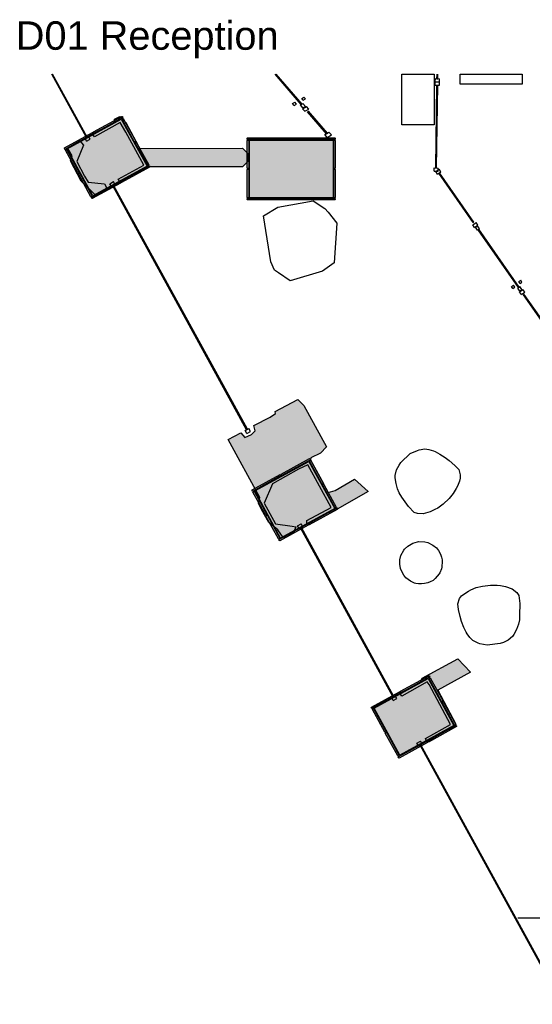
# Model space of a CAD drawing. Header units: millimetres. Extents: x -18533 to 137888, y -83624 to 7711.
# Tile 7 of 38: x -8302 to -1994, y -4415 to 7695. Entities that reach past the tile are written whole.
import ezdxf

# ---------------------------------------------------------------- set-up
doc = ezdxf.new("R2010")
doc.units = ezdxf.units.MM
for name, color, linetype in [('A-ARREDI', 9, 'Continuous'), ('A-MISURE', 40, 'Continuous'), ('A-MURI-ESISTENTI', 7, 'Continuous'), ('A-MURI-NUOVI', 40, 'Continuous'), ('A-PARETI-VETRATE', 5, 'Continuous'), ('A-PILASTRI', 8, 'Continuous'), ('A-TESTI', 7, 'Continuous'), ('A-VETRINE', 4, 'Continuous')]:
    doc.layers.add(name, color=color, linetype=linetype)
doc.styles.add('VISIO', font='arial.ttf')

msp = doc.modelspace()

# ---------------------------------------------------------------- hatches: boundary and pattern name
at = {"layer": 'A-MURI-ESISTENTI'}
for points in [[(-7090, 5735), (-6775, 5905), (-6995, 6310), (-7067, 6430), (-7380, 6255), (-7405, 6290), (-7130, 6435), (-7135, 6470), (-7070, 6505), (-6995, 6430), (-6715, 5910), (-6790, 5835), (-6810, 5845), (-7070, 5695), (-7090, 5735)], [(-7545, 5710), (-7675, 5960), (-7655, 6020), (-7715, 6120), (-7560, 6205), (-7515, 6150), (-7600, 5952), (-7505, 5770), (-7461, 5698), (-7260, 5675), (-7235, 5630), (-7240, 5605), (-7370, 5535), (-7545, 5710)], [(-5125, 1420), (-5235, 1510), (-5325, 1670), (-5365, 1750), (-5345, 1820), (-5735, 2530), (-5580, 2615), (-5530, 2555), (-5450, 2595), (-5405, 2640), (-5420, 2705), (-5220, 2805), (-5155, 2850), (-5160, 2875), (-4880, 3025), (-4805, 2950), (-4525, 2440), (-4600, 2365), (-4720, 2305), (-4725, 2280), (-4505, 1880), (-4420, 1905), (-4180, 2045), (-4015, 1890), (-4480, 1625), (-4500, 1635), (-4770, 1495), (-4770, 1535), (-4468, 1697), (-4756, 2222), (-4870, 2165), (-5192, 1985), (-5293, 1748), (-5153, 1494), (-4950, 1465), (-4904, 1456), (-4930, 1395), (-5060, 1325), (-5125, 1420)], [(-3310, -1145), (-2999, -974), (-3265, -480), (-3287, -449), (-3600, -625), (-3625, -590), (-3370, -455), (-3350, -405), (-2910, -165), (-2755, -330), (-3155, -550), (-2935, -970), (-3010, -1045), (-3030, -1035), (-3290, -1185), (-3310, -1145)]]:
    msp.add_hatch(color=7, dxfattribs=at).paths.add_polyline_path(points)
at = {"layer": 'A-MURI-NUOVI'}
msp.add_hatch(color=40, dxfattribs=at).paths.add_polyline_path([(-6710, 5886), (-6835, 6110), (-5559, 6116), (-5494, 6050), (-5494, 5950), (-5559, 5886), (-6710, 5886)])
at = {"layer": 'A-PILASTRI'}
for points in [[(-7401, 5528), (-7719, 6106), (-7052, 6472), (-6735, 5893), (-7401, 5528)], [(-7387, 6297), (-7394, 6310), (-7392, 6315), (-7046, 6505), (-7040, 6504), (-7034, 6491), (-7387, 6297)], [(-7046, 6476), (-7033, 6482), (-7028, 6481), (-6874, 6201), (-6876, 6196), (-6888, 6189), (-7046, 6476)], [(-7745, 6100), (-7752, 6113), (-7750, 6118), (-7404, 6308), (-7399, 6307), (-7392, 6294), (-7745, 6100)], [(-6885, 6184), (-6873, 6190), (-6868, 6189), (-6714, 5909), (-6716, 5904), (-6728, 5897), (-6885, 6184)], [(-5501, 6223), (-5501, 6237), (-5497, 6241), (-4967, 6241), (-4963, 6237), (-4963, 6223), (-5501, 6223)], [(-5483, 5863), (-5497, 5863), (-5501, 5867), (-5501, 6211), (-5497, 6215), (-5483, 6215), (-5483, 5863)], [(-5475, 5505), (-5475, 6215), (-4445, 6215), (-4445, 5505), (-5475, 5505)], [(-4957, 6223), (-4957, 6237), (-4953, 6241), (-4423, 6241), (-4419, 6237), (-4419, 6223), (-4957, 6223)], [(-4437, 6215), (-4423, 6215), (-4419, 6211), (-4419, 5867), (-4423, 5863), (-4437, 5863), (-4437, 6215)], [(-7568, 5816), (-7581, 5809), (-7586, 5810), (-7740, 6090), (-7738, 6095), (-7726, 6102), (-7568, 5816)], [(-6708, 5899), (-6702, 5886), (-6703, 5881), (-7049, 5691), (-7055, 5692), (-7062, 5705), (-6708, 5899)], [(-5483, 5505), (-5497, 5505), (-5501, 5509), (-5501, 5853), (-5497, 5857), (-5483, 5857), (-5483, 5505)], [(-4437, 5857), (-4423, 5857), (-4419, 5853), (-4419, 5509), (-4423, 5505), (-4437, 5505), (-4437, 5857)], [(-7408, 5524), (-7420, 5517), (-7426, 5518), (-7579, 5798), (-7578, 5804), (-7565, 5810), (-7408, 5524)], [(-7067, 5702), (-7060, 5690), (-7062, 5684), (-7408, 5494), (-7413, 5496), (-7420, 5508), (-7067, 5702)], [(-4963, 5497), (-4963, 5483), (-4967, 5479), (-5497, 5479), (-5501, 5483), (-5501, 5497), (-4963, 5497)], [(-4419, 5497), (-4419, 5483), (-4423, 5479), (-4953, 5479), (-4957, 5483), (-4957, 5497), (-4419, 5497)], [(-5093, 1320), (-5410, 1899), (-4743, 2263), (-4426, 1684), (-5093, 1320)], [(-5078, 2089), (-5085, 2102), (-5083, 2107), (-4736, 2297), (-4731, 2295), (-4724, 2283), (-5078, 2089)], [(-4736, 2267), (-4724, 2274), (-4719, 2272), (-4565, 1992), (-4567, 1987), (-4579, 1980), (-4736, 2267)], [(-5437, 1893), (-5443, 1905), (-5442, 1911), (-5095, 2100), (-5090, 2099), (-5083, 2087), (-5437, 1893)], [(-4576, 1975), (-4564, 1982), (-4559, 1980), (-4406, 1700), (-4407, 1695), (-4420, 1688), (-4576, 1975)], [(-5260, 1608), (-5272, 1601), (-5278, 1603), (-5431, 1883), (-5429, 1888), (-5417, 1895), (-5260, 1608)], [(-5100, 1316), (-5112, 1309), (-5118, 1311), (-5271, 1590), (-5270, 1596), (-5257, 1603), (-5100, 1316)], [(-4400, 1690), (-4393, 1678), (-4395, 1672), (-4741, 1483), (-4747, 1484), (-4753, 1496), (-4400, 1690)], [(-4759, 1494), (-4752, 1481), (-4754, 1476), (-5100, 1286), (-5106, 1288), (-5112, 1300), (-4759, 1494)], [(-3625, -1352), (-3942, -774), (-3275, -409), (-2958, -988), (-3625, -1352)], [(-3609, -583), (-3616, -570), (-3614, -565), (-3268, -375), (-3263, -377), (-3256, -389), (-3609, -583)], [(-3268, -405), (-3256, -398), (-3250, -400), (-3097, -680), (-3098, -685), (-3111, -692), (-3268, -405)], [(-3968, -779), (-3975, -767), (-3973, -761), (-3627, -572), (-3621, -573), (-3615, -586), (-3968, -779)], [(-3108, -697), (-3096, -690), (-3090, -692), (-2937, -972), (-2939, -977), (-2951, -984), (-3108, -697)], [(-3792, -1064), (-3804, -1071), (-3809, -1069), (-3962, -790), (-3961, -784), (-3948, -777), (-3792, -1064)], [(-3632, -1356), (-3644, -1363), (-3649, -1361), (-3803, -1082), (-3801, -1076), (-3789, -1070), (-3632, -1356)], [(-2931, -982), (-2925, -994), (-2926, -1000), (-3273, -1190), (-3278, -1188), (-3285, -1176), (-2931, -982)], [(-3290, -1178), (-3283, -1191), (-3285, -1196), (-3632, -1386), (-3637, -1384), (-3644, -1372), (-3290, -1178)]]:
    msp.add_hatch(color=8, dxfattribs=at).paths.add_polyline_path(points)

# ---------------------------------------------------------------- linework, layer by layer
at = {"layer": 'A-ARREDI'}
for points in [[(-3600, 6400), (-3600, 7025), (-3200, 7025), (-3200, 6400), (-3600, 6400)], [(-3600, 6400), (-3600, 7025), (-3200, 7025), (-3200, 6400), (-3600, 6400)], [(-2880, 6900), (-2880, 7025), (-2120, 7025), (-2120, 6900), (-2880, 6900)], [(-2880, 6900), (-2880, 7025), (-2120, 7025), (-2120, 6900), (-2880, 6900)], [(-4575, 4600), (-4975, 4484), (-5119, 4581), (-5168, 4616), (-5213, 4718), (-5303, 5283), (-5125, 5388), (-4690, 5469), (-4545, 5372), (-4507, 5329), (-4400, 5191), (-4432, 4704), (-4575, 4600)], [(-4575, 4600), (-4975, 4484), (-5119, 4581), (-5168, 4616), (-5213, 4718), (-5303, 5283), (-5125, 5388), (-4690, 5469), (-4545, 5372), (-4507, 5329), (-4400, 5191), (-4432, 4704), (-4575, 4600)], [(-3156, 1689), (-3193, 1669), (-3250, 1643), (-3336, 1617), (-3406, 1620), (-3448, 1635), (-3517, 1708), (-3598, 1824), (-3631, 1875), (-3651, 1925), (-3670, 1989), (-3682, 2061), (-3681, 2089), (-3664, 2159), (-3634, 2215), (-3612, 2249), (-3495, 2359), (-3408, 2398), (-3387, 2404), (-3316, 2416), (-3267, 2407), (-3211, 2391), (-3190, 2384), (-3134, 2353), (-3065, 2309), (-3017, 2272), (-2948, 2213), (-2900, 2162), (-2881, 2097), (-2882, 2055), (-2891, 2020), (-2914, 1957), (-2929, 1929), (-2967, 1867), (-3018, 1805), (-3091, 1736), (-3156, 1689)], [(-3156, 1689), (-3193, 1669), (-3250, 1643), (-3336, 1617), (-3406, 1620), (-3448, 1635), (-3517, 1708), (-3598, 1824), (-3631, 1875), (-3651, 1925), (-3670, 1989), (-3682, 2061), (-3681, 2089), (-3664, 2159), (-3634, 2215), (-3612, 2249), (-3495, 2359), (-3408, 2398), (-3387, 2404), (-3316, 2416), (-3267, 2407), (-3211, 2391), (-3190, 2384), (-3134, 2353), (-3065, 2309), (-3017, 2272), (-2948, 2213), (-2900, 2162), (-2881, 2097), (-2882, 2055), (-2891, 2020), (-2914, 1957), (-2929, 1929), (-2967, 1867), (-3018, 1805), (-3091, 1736), (-3156, 1689)], [(-3614, 944), (-3624, 999), (-3624, 1013), (-3624, 1051), (-3610, 1105), (-3573, 1171), (-3565, 1183), (-3526, 1220), (-3464, 1256), (-3407, 1274), (-3393, 1275), (-3317, 1274), (-3281, 1264), (-3218, 1233), (-3175, 1198), (-3150, 1167), (-3124, 1122), (-3110, 1085), (-3105, 1050), (-3105, 1036), (-3106, 960), (-3111, 942), (-3134, 891), (-3142, 879), (-3163, 852), (-3191, 821), (-3216, 799), (-3249, 780), (-3281, 769), (-3321, 761), (-3356, 756), (-3370, 755), (-3394, 757), (-3426, 760), (-3444, 765), (-3494, 788), (-3549, 832), (-3575, 862), (-3601, 907), (-3614, 944)], [(-3614, 944), (-3624, 999), (-3624, 1013), (-3624, 1051), (-3610, 1105), (-3573, 1171), (-3565, 1183), (-3526, 1220), (-3464, 1256), (-3407, 1274), (-3393, 1275), (-3317, 1274), (-3281, 1264), (-3218, 1233), (-3175, 1198), (-3150, 1167), (-3124, 1122), (-3110, 1085), (-3105, 1050), (-3105, 1036), (-3106, 960), (-3111, 942), (-3134, 891), (-3142, 879), (-3163, 852), (-3191, 821), (-3216, 799), (-3249, 780), (-3281, 769), (-3321, 761), (-3356, 756), (-3370, 755), (-3394, 757), (-3426, 760), (-3444, 765), (-3494, 788), (-3549, 832), (-3575, 862), (-3601, 907), (-3614, 944)], [(-2427, 741), (-2386, 736), (-2324, 724), (-2240, 694), (-2184, 650), (-2159, 613), (-2147, 514), (-2150, 372), (-2152, 312), (-2166, 259), (-2189, 196), (-2221, 132), (-2238, 110), (-2293, 63), (-2350, 35), (-2389, 21), (-2548, 1), (-2640, 20), (-2662, 27), (-2726, 60), (-2761, 96), (-2797, 142), (-2809, 160), (-2836, 218), (-2866, 295), (-2883, 353), (-2904, 441), (-2912, 510), (-2890, 574), (-2864, 607), (-2836, 631), (-2780, 668), (-2752, 681), (-2685, 710), (-2607, 729), (-2507, 741), (-2427, 741)], [(-2427, 741), (-2386, 736), (-2324, 724), (-2240, 694), (-2184, 650), (-2159, 613), (-2147, 514), (-2150, 372), (-2152, 312), (-2166, 259), (-2189, 196), (-2221, 132), (-2238, 110), (-2293, 63), (-2350, 35), (-2389, 21), (-2548, 1), (-2640, 20), (-2662, 27), (-2726, 60), (-2761, 96), (-2797, 142), (-2809, 160), (-2836, 218), (-2866, 295), (-2883, 353), (-2904, 441), (-2912, 510), (-2890, 574), (-2864, 607), (-2836, 631), (-2780, 668), (-2752, 681), (-2685, 710), (-2607, 729), (-2507, 741), (-2427, 741)]]:
    msp.add_lwpolyline(points, close=True, dxfattribs=at)
at = {"layer": 'A-MISURE'}
msp.add_line((-2171, -3350), (3199, -3350), dxfattribs=at)
at = {"layer": 'A-MURI-ESISTENTI'}
for points in [[(-7090, 5735), (-6775, 5905), (-6995, 6310), (-7067, 6430), (-7380, 6255), (-7405, 6290), (-7130, 6435), (-7135, 6470), (-7070, 6505), (-6995, 6430), (-6715, 5910), (-6790, 5835), (-6810, 5845), (-7070, 5695), (-7090, 5735)], [(-7545, 5710), (-7675, 5960), (-7655, 6020), (-7715, 6120), (-7560, 6205), (-7515, 6150), (-7600, 5952), (-7505, 5770), (-7461, 5698), (-7260, 5675), (-7235, 5630), (-7240, 5605), (-7370, 5535), (-7545, 5710)], [(-5125, 1420), (-5235, 1510), (-5325, 1670), (-5365, 1750), (-5345, 1820), (-5735, 2530), (-5580, 2615), (-5530, 2555), (-5450, 2595), (-5405, 2640), (-5420, 2705), (-5220, 2805), (-5155, 2850), (-5160, 2875), (-4880, 3025), (-4805, 2950), (-4525, 2440), (-4600, 2365), (-4720, 2305), (-4725, 2280), (-4505, 1880), (-4420, 1905), (-4180, 2045), (-4015, 1890), (-4480, 1625), (-4500, 1635), (-4770, 1495), (-4770, 1535), (-4468, 1697), (-4756, 2222), (-4870, 2165), (-5192, 1985), (-5293, 1748), (-5153, 1494), (-4950, 1465), (-4904, 1456), (-4930, 1395), (-5060, 1325), (-5125, 1420)], [(-3310, -1145), (-2999, -974), (-3265, -480), (-3287, -449), (-3600, -625), (-3625, -590), (-3370, -455), (-3350, -405), (-2910, -165), (-2755, -330), (-3155, -550), (-2935, -970), (-3010, -1045), (-3030, -1035), (-3290, -1185), (-3310, -1145)]]:
    msp.add_lwpolyline(points, close=True, dxfattribs=at)
at = {"layer": 'A-MURI-NUOVI'}
msp.add_lwpolyline([(-6710, 5886), (-6835, 6110), (-5559, 6116), (-5494, 6050), (-5494, 5950), (-5559, 5886), (-6710, 5886)], close=True, dxfattribs=at)
at = {"layer": 'A-PARETI-VETRATE'}
for p, q in [((-4837, 6652), (-5160, 7025)), ((-4827, 6658), (-5145, 7025)), ((-3167, 6969), (-3166, 7025)), ((-3157, 6969), (-3156, 7025)), ((-3188, 6930), (-3187, 6970)), ((-3188, 6890), (-3188, 6930)), ((-3188, 6930), (-3138, 6929)), ((-3188, 6930), (-3138, 6929)), ((-3187, 6970), (-3137, 6969)), ((-3167, 6969), (-3157, 6969)), ((-3138, 6929), (-3137, 6969)), ((-3138, 6889), (-3138, 6929)), ((-3188, 6890), (-3138, 6889)), ((-3182, 5871), (-3168, 6889)), ((-3172, 5871), (-3158, 6889)), ((-3168, 6889), (-3158, 6889)), ((-4944, 6664), (-4916, 6680)), ((-4924, 6641), (-4944, 6664)), ((-4896, 6657), (-4916, 6680)), ((-4848, 6646), (-4816, 6664)), ((-4832, 6727), (-4804, 6743)), ((-4812, 6704), (-4832, 6727)), ((-4784, 6627), (-4816, 6664)), ((-4812, 6704), (-4784, 6720)), ((-4784, 6720), (-4804, 6743)), ((-4924, 6641), (-4896, 6657)), ((-4816, 6609), (-4848, 6646)), ((-4837, 6652), (-4827, 6658)), ((-4823, 6600), (-4772, 6629)), ((-4794, 6568), (-4823, 6600)), ((-4816, 6609), (-4784, 6627)), ((-4794, 6568), (-4744, 6596)), ((-4744, 6596), (-4772, 6629)), ((-4760, 6562), (-4750, 6568)), ((-4526, 6292), (-4760, 6562)), ((-4516, 6298), (-4750, 6568)), ((-4546, 6281), (-4496, 6310)), ((-4526, 6292), (-4516, 6298)), ((-4467, 6277), (-4496, 6310)), ((-4518, 6248), (-4546, 6281)), ((-4518, 6248), (-4467, 6277)), ((-3202, 5831), (-3202, 5871)), ((-3202, 5871), (-3152, 5870)), ((-3202, 5831), (-3152, 5830)), ((-3183, 5827), (-3142, 5856)), ((-3160, 5794), (-3183, 5827)), ((-3182, 5871), (-3172, 5871)), ((-3160, 5794), (-3119, 5823)), ((-3152, 5830), (-3152, 5870)), ((-3119, 5823), (-3142, 5856)), ((-3144, 5806), (-3135, 5812)), ((-2722, 5201), (-3144, 5806)), ((-2713, 5206), (-3135, 5812)), ((-2726, 5173), (-2686, 5202)), ((-2704, 5140), (-2726, 5173)), ((-2722, 5201), (-2713, 5206)), ((-2704, 5140), (-2663, 5169)), ((-2694, 5142), (-2668, 5160)), ((-2668, 5105), (-2694, 5142)), ((-2663, 5169), (-2686, 5202)), ((-2642, 5123), (-2668, 5160)), ((-2668, 5105), (-2642, 5123)), ((-2659, 5111), (-2651, 5117)), ((-2164, 4401), (-2659, 5111)), ((-2155, 4406), (-2651, 5117)), ((-2160, 4475), (-2137, 4491)), ((-2121, 4468), (-2137, 4491)), ((-2250, 4412), (-2227, 4428)), ((-2234, 4390), (-2250, 4412)), ((-2234, 4390), (-2211, 4406)), ((-2211, 4406), (-2227, 4428)), ((-2173, 4394), (-2146, 4413)), ((-2147, 4358), (-2173, 4394)), ((-2164, 4401), (-2155, 4406)), ((-2144, 4452), (-2160, 4475)), ((-2152, 4349), (-2111, 4378)), ((-2147, 4358), (-2121, 4376)), ((-2121, 4376), (-2146, 4413)), ((-2144, 4452), (-2121, 4468)), ((-2088, 4345), (-2111, 4378)), ((-2129, 4316), (-2152, 4349)), ((-2129, 4316), (-2088, 4345)), ((-2101, 4311), (-2093, 4317)), ((-1824, 3915), (-2101, 4311)), ((-1816, 3920), (-2093, 4317))]:
    msp.add_line(p, q, dxfattribs=at)
at = {"layer": 'A-PILASTRI'}
for points in [[(-7401, 5528), (-7719, 6106), (-7052, 6472), (-6735, 5893), (-7401, 5528)], [(-7387, 6297), (-7394, 6310), (-7392, 6315), (-7046, 6505), (-7040, 6504), (-7034, 6491), (-7387, 6297)], [(-7046, 6476), (-7033, 6482), (-7028, 6481), (-6874, 6201), (-6876, 6196), (-6888, 6189), (-7046, 6476)], [(-7745, 6100), (-7752, 6113), (-7750, 6118), (-7404, 6308), (-7399, 6307), (-7392, 6294), (-7745, 6100)], [(-6885, 6184), (-6873, 6190), (-6868, 6189), (-6714, 5909), (-6716, 5904), (-6728, 5897), (-6885, 6184)], [(-5501, 6223), (-5501, 6237), (-5497, 6241), (-4967, 6241), (-4963, 6237), (-4963, 6223), (-5501, 6223)], [(-5483, 5863), (-5497, 5863), (-5501, 5867), (-5501, 6211), (-5497, 6215), (-5483, 6215), (-5483, 5863)], [(-5475, 5505), (-5475, 6215), (-4445, 6215), (-4445, 5505), (-5475, 5505)], [(-4957, 6223), (-4957, 6237), (-4953, 6241), (-4423, 6241), (-4419, 6237), (-4419, 6223), (-4957, 6223)], [(-4437, 6215), (-4423, 6215), (-4419, 6211), (-4419, 5867), (-4423, 5863), (-4437, 5863), (-4437, 6215)], [(-7568, 5816), (-7581, 5809), (-7586, 5810), (-7740, 6090), (-7738, 6095), (-7726, 6102), (-7568, 5816)], [(-6708, 5899), (-6702, 5886), (-6703, 5881), (-7049, 5691), (-7055, 5692), (-7062, 5705), (-6708, 5899)], [(-5483, 5505), (-5497, 5505), (-5501, 5509), (-5501, 5853), (-5497, 5857), (-5483, 5857), (-5483, 5505)], [(-4437, 5857), (-4423, 5857), (-4419, 5853), (-4419, 5509), (-4423, 5505), (-4437, 5505), (-4437, 5857)], [(-7408, 5524), (-7420, 5517), (-7426, 5518), (-7579, 5798), (-7578, 5804), (-7565, 5810), (-7408, 5524)], [(-7067, 5702), (-7060, 5690), (-7062, 5684), (-7408, 5494), (-7413, 5496), (-7420, 5508), (-7067, 5702)], [(-4963, 5497), (-4963, 5483), (-4967, 5479), (-5497, 5479), (-5501, 5483), (-5501, 5497), (-4963, 5497)], [(-4419, 5497), (-4419, 5483), (-4423, 5479), (-4953, 5479), (-4957, 5483), (-4957, 5497), (-4419, 5497)], [(-5093, 1320), (-5410, 1899), (-4743, 2263), (-4426, 1684), (-5093, 1320)], [(-5078, 2089), (-5085, 2102), (-5083, 2107), (-4736, 2297), (-4731, 2295), (-4724, 2283), (-5078, 2089)], [(-4736, 2267), (-4724, 2274), (-4719, 2272), (-4565, 1992), (-4567, 1987), (-4579, 1980), (-4736, 2267)], [(-5437, 1893), (-5443, 1905), (-5442, 1911), (-5095, 2100), (-5090, 2099), (-5083, 2087), (-5437, 1893)], [(-4576, 1975), (-4564, 1982), (-4559, 1980), (-4406, 1700), (-4407, 1695), (-4420, 1688), (-4576, 1975)], [(-5260, 1608), (-5272, 1601), (-5278, 1603), (-5431, 1883), (-5429, 1888), (-5417, 1895), (-5260, 1608)], [(-5100, 1316), (-5112, 1309), (-5118, 1311), (-5271, 1590), (-5270, 1596), (-5257, 1603), (-5100, 1316)], [(-4400, 1690), (-4393, 1678), (-4395, 1672), (-4741, 1483), (-4747, 1484), (-4753, 1496), (-4400, 1690)], [(-4759, 1494), (-4752, 1481), (-4754, 1476), (-5100, 1286), (-5106, 1288), (-5112, 1300), (-4759, 1494)], [(-3625, -1352), (-3942, -774), (-3275, -409), (-2958, -988), (-3625, -1352)], [(-3609, -583), (-3616, -570), (-3614, -565), (-3268, -375), (-3263, -377), (-3256, -389), (-3609, -583)], [(-3268, -405), (-3256, -398), (-3250, -400), (-3097, -680), (-3098, -685), (-3111, -692), (-3268, -405)], [(-3968, -779), (-3975, -767), (-3973, -761), (-3627, -572), (-3621, -573), (-3615, -586), (-3968, -779)], [(-3108, -697), (-3096, -690), (-3090, -692), (-2937, -972), (-2939, -977), (-2951, -984), (-3108, -697)], [(-3792, -1064), (-3804, -1071), (-3809, -1069), (-3962, -790), (-3961, -784), (-3948, -777), (-3792, -1064)], [(-3632, -1356), (-3644, -1363), (-3649, -1361), (-3803, -1082), (-3801, -1076), (-3789, -1070), (-3632, -1356)], [(-2931, -982), (-2925, -994), (-2926, -1000), (-3273, -1190), (-3278, -1188), (-3285, -1176), (-2931, -982)], [(-3290, -1178), (-3283, -1191), (-3285, -1196), (-3632, -1386), (-3637, -1384), (-3644, -1372), (-3290, -1178)]]:
    msp.add_lwpolyline(points, close=True, dxfattribs=at)
at = {"layer": 'A-VETRINE'}
for p, q in [((-7481, 6247), (-7908, 7025)), ((-7472, 6251), (-7897, 7025)), ((-7498, 6237), (-7454, 6261)), ((-7479, 6202), (-7498, 6237)), ((-7481, 6247), (-7472, 6251)), ((-7479, 6202), (-7435, 6226)), ((-7435, 6226), (-7454, 6261)), ((-7193, 5678), (-7149, 5703)), ((-7130, 5668), (-7149, 5703)), ((-7174, 5644), (-7193, 5678)), ((-7174, 5644), (-7130, 5668)), ((-7156, 5653), (-7147, 5658)), ((-5509, 2652), (-7156, 5653)), ((-5500, 2657), (-7147, 5658)), ((-5526, 2642), (-5482, 2666)), ((-5463, 2632), (-5482, 2666)), ((-5507, 2607), (-5526, 2642)), ((-5509, 2652), (-5500, 2657)), ((-5507, 2607), (-5463, 2632)), ((-4882, 1470), (-4838, 1494)), ((-4863, 1435), (-4882, 1470)), ((-4863, 1435), (-4819, 1459)), ((-4819, 1459), (-4838, 1494)), ((-4845, 1445), (-4836, 1450)), ((-3707, -636), (-4845, 1445)), ((-3698, -631), (-4836, 1450)), ((-3724, -645), (-3680, -621)), ((-3705, -680), (-3724, -645)), ((-3707, -636), (-3698, -631)), ((-3705, -680), (-3661, -656)), ((-3661, -656), (-3680, -621)), ((-3413, -1203), (-3369, -1179)), ((-3394, -1238), (-3413, -1203)), ((-3350, -1214), (-3369, -1179)), ((-3394, -1238), (-3350, -1214)), ((-3376, -1228), (-3367, -1224)), ((-1627, -4415), (-3376, -1228)), ((-1618, -4410), (-3367, -1224))]:
    msp.add_line(p, q, dxfattribs=at)

# ---------------------------------------------------------------- texts
at = {"layer": 'A-TESTI', "style": 'VISIO'}
msp.add_text('D01 Reception', height=350, dxfattribs=at).set_placement((-8350, 7325))

doc.saveas('drawing.dxf')
